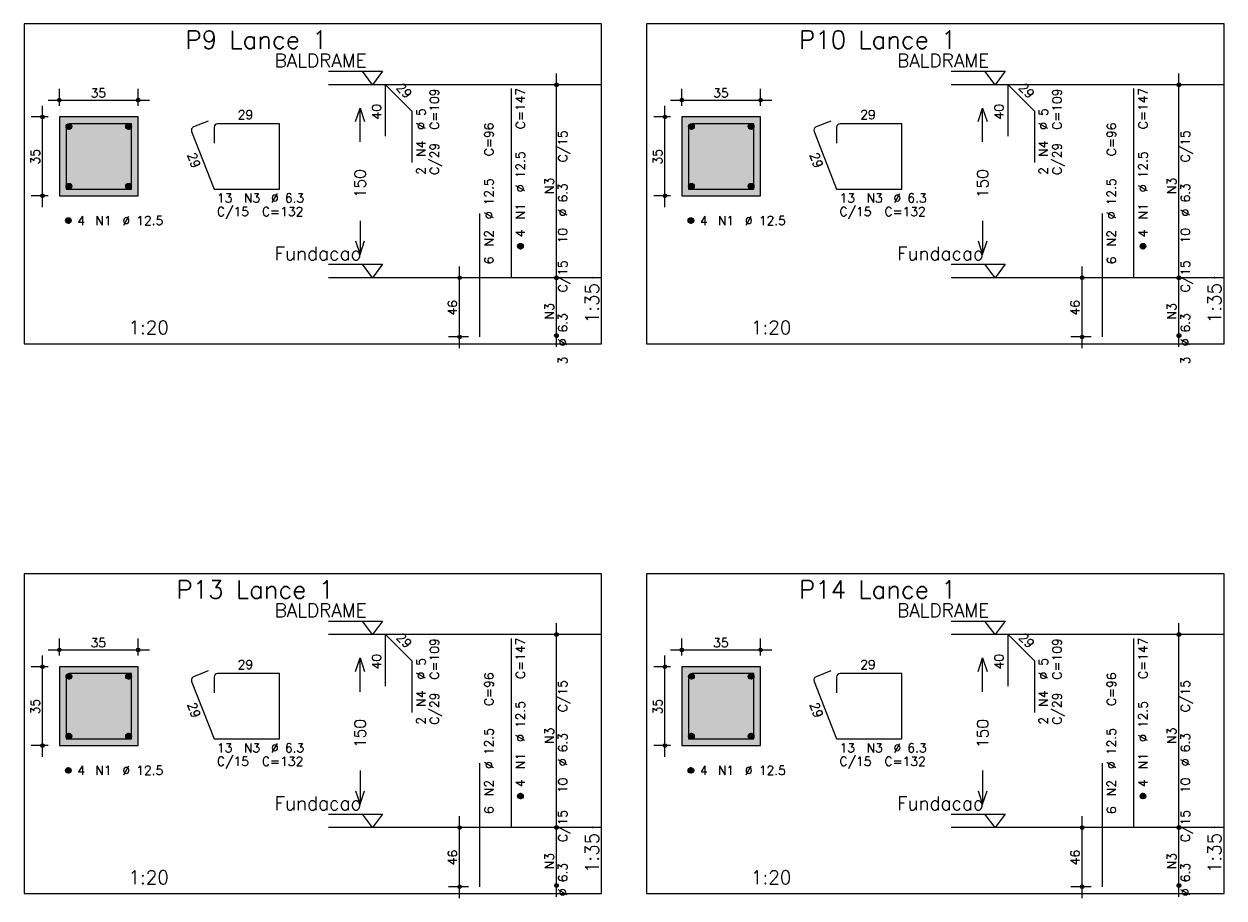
# Model space of a CAD drawing. Header units: feet. Extents: x 0 to 84.1, y 0 to 59.4.
# Tile 3 of 8: x 16.8 to 43.5, y 26.3 to 45.7. Entities that reach past the tile are written whole.
import ezdxf

# ---------------------------------------------------------------- set-up
doc = ezdxf.new("R2010")
doc.units = ezdxf.units.FT
doc.header["$MEASUREMENT"] = 0
doc.linetypes.add('ESTILO_TQS_0002', pattern=[0.4, 0.1, -0.3])
for name, color, linetype in [('1', 1, 'CONTINUOUS'), ('2', 2, 'CONTINUOUS'), ('3', 3, 'CONTINUOUS'), ('4', 4, 'CONTINUOUS'), ('6', 6, 'CONTINUOUS'), ('7', 7, 'CONTINUOUS'), ('8', 8, 'CONTINUOUS')]:
    doc.layers.add(name, color=color, linetype=linetype)
doc.styles.get("Standard").update_dxf_attribs({"font": 'ROMANS.SHX'})

msp = doc.modelspace()

# ---------------------------------------------------------------- linework, layer by layer
at = {"layer": '1', "linetype": 'Continuous'}
for points in [[(16.825, 38.589834), (29.65, 38.589834), (29.65, 45.689834), (16.825, 45.689834), (16.825, 38.589834)], [(30.65, 38.589834), (43.475, 38.589834), (43.475, 45.689834), (30.65, 45.689834), (30.65, 38.589834)], [(23.59, 44.639834), (24.79, 44.639834), (24.565, 44.339834), (24.34, 44.639834)], [(37.415, 44.639834), (38.615, 44.639834), (38.39, 44.339834), (38.165, 44.639834)], [(29.65, 44.339834), (23.59, 44.339834)], [(43.475, 44.339834), (37.415, 44.339834)], [(23.59, 40.35412), (24.79, 40.35412), (24.565, 40.05412), (24.34, 40.35412)], [(37.415, 40.35412), (38.615, 40.35412), (38.39, 40.05412), (38.165, 40.35412)], [(29.65, 40.05412), (23.59, 40.05412)], [(43.475, 40.05412), (37.415, 40.05412)], [(16.825, 26.379464), (29.65, 26.379464), (29.65, 33.479464), (16.825, 33.479464), (16.825, 26.379464)], [(30.65, 26.379464), (43.475, 26.379464), (43.475, 33.479464), (30.65, 33.479464), (30.65, 26.379464)], [(23.59, 32.429464), (24.79, 32.429464), (24.565, 32.129464), (24.34, 32.429464)], [(37.415, 32.429464), (38.615, 32.429464), (38.39, 32.129464), (38.165, 32.429464)], [(29.65, 32.129464), (23.59, 32.129464)], [(43.475, 32.129464), (37.415, 32.129464)], [(23.59, 28.14375), (24.79, 28.14375), (24.565, 27.84375), (24.34, 28.14375)], [(37.415, 28.14375), (38.615, 28.14375), (38.39, 27.84375), (38.165, 28.14375)], [(29.65, 27.84375), (23.59, 27.84375)], [(43.475, 27.84375), (37.415, 27.84375)]]:
    msp.add_lwpolyline(points, dxfattribs=at)
at = {"layer": '1', "linetype": 'ESTILO_TQS_0002'}
for points in [[(17.61, 41.874477), (19.36, 41.874477), (19.36, 43.624477), (17.61, 43.624477), (17.61, 41.874477)], [(31.435, 41.874477), (33.185, 41.874477), (33.185, 43.624477), (31.435, 43.624477), (31.435, 41.874477)], [(17.61, 29.664107), (19.36, 29.664107), (19.36, 31.414107), (17.61, 31.414107), (17.61, 29.664107)], [(31.435, 29.664107), (33.185, 29.664107), (33.185, 31.414107), (31.435, 31.414107), (31.435, 29.664107)]]:
    msp.add_lwpolyline(points, dxfattribs=at)
at = {"layer": '2', "linetype": 'Continuous'}
for p, q in [((28.65, 39.80412), (28.65, 44.589834)), ((42.475, 39.80412), (42.475, 44.589834)), ((17.61, 43.874477), (17.61, 44.249477)), ((19.36, 43.874477), (19.36, 44.249477)), ((28.65, 44.339834), (28.65, 44.339834)), ((31.435, 43.874477), (31.435, 44.249477)), ((33.185, 43.874477), (33.185, 44.249477)), ((42.475, 44.339834), (42.475, 44.339834)), ((17.36, 43.999477), (19.61, 43.999477)), ((31.185, 43.999477), (33.435, 43.999477)), ((17.235, 41.624477), (17.235, 43.874477)), ((31.06, 41.624477), (31.06, 43.874477)), ((17.36, 43.624477), (16.985, 43.624477)), ((17.61, 43.624477), (17.61, 43.624477)), ((17.61, 43.624477), (17.61, 43.624477)), ((19.36, 43.624477), (19.36, 43.624477)), ((31.185, 43.624477), (30.81, 43.624477)), ((31.435, 43.624477), (31.435, 43.624477)), ((31.435, 43.624477), (31.435, 43.624477)), ((33.185, 43.624477), (33.185, 43.624477)), ((17.36, 41.874477), (16.985, 41.874477)), ((17.61, 41.874477), (17.61, 41.874477)), ((31.185, 41.874477), (30.81, 41.874477)), ((31.435, 41.874477), (31.435, 41.874477)), ((26.5, 38.489834), (26.5, 40.30412)), ((28.65, 38.518406), (28.65, 40.30412)), ((40.325, 38.489834), (40.325, 40.30412)), ((42.475, 38.518406), (42.475, 40.30412)), ((26.7, 40.05412), (26.25, 40.05412)), ((26.95, 40.05412), (26.95, 40.05412)), ((28.65, 40.05412), (28.65, 40.05412)), ((28.65, 40.05412), (28.65, 40.05412)), ((40.525, 40.05412), (40.075, 40.05412)), ((40.775, 40.05412), (40.775, 40.05412)), ((42.475, 40.05412), (42.475, 40.05412)), ((42.475, 40.05412), (42.475, 40.05412)), ((26.7, 38.739834), (26.25, 38.739834)), ((26.95, 38.739834), (26.95, 38.739834)), ((28.65, 38.768406), (28.65, 38.768406)), ((40.525, 38.739834), (40.075, 38.739834)), ((40.775, 38.739834), (40.775, 38.739834)), ((42.475, 38.768406), (42.475, 38.768406)), ((28.65, 27.59375), (28.65, 32.379464)), ((42.475, 27.59375), (42.475, 32.379464)), ((17.61, 31.664107), (17.61, 32.039107)), ((19.36, 31.664107), (19.36, 32.039107)), ((28.65, 32.129464), (28.65, 32.129464)), ((31.435, 31.664107), (31.435, 32.039107)), ((33.185, 31.664107), (33.185, 32.039107)), ((42.475, 32.129464), (42.475, 32.129464)), ((17.36, 31.789107), (19.61, 31.789107)), ((31.185, 31.789107), (33.435, 31.789107)), ((17.235, 29.414107), (17.235, 31.664107)), ((31.06, 29.414107), (31.06, 31.664107)), ((17.36, 31.414107), (16.985, 31.414107)), ((17.61, 31.414107), (17.61, 31.414107)), ((17.61, 31.414107), (17.61, 31.414107)), ((19.36, 31.414107), (19.36, 31.414107)), ((31.185, 31.414107), (30.81, 31.414107)), ((31.435, 31.414107), (31.435, 31.414107)), ((31.435, 31.414107), (31.435, 31.414107)), ((33.185, 31.414107), (33.185, 31.414107)), ((17.36, 29.664107), (16.985, 29.664107)), ((17.61, 29.664107), (17.61, 29.664107)), ((31.185, 29.664107), (30.81, 29.664107)), ((31.435, 29.664107), (31.435, 29.664107)), ((26.5, 26.279464), (26.5, 28.09375)), ((28.65, 26.308036), (28.65, 28.09375)), ((40.325, 26.279464), (40.325, 28.09375)), ((42.475, 26.308036), (42.475, 28.09375)), ((26.7, 27.84375), (26.25, 27.84375)), ((26.95, 27.84375), (26.95, 27.84375)), ((28.65, 27.84375), (28.65, 27.84375)), ((28.65, 27.84375), (28.65, 27.84375)), ((40.525, 27.84375), (40.075, 27.84375)), ((40.775, 27.84375), (40.775, 27.84375)), ((42.475, 27.84375), (42.475, 27.84375)), ((42.475, 27.84375), (42.475, 27.84375)), ((26.7, 26.529464), (26.25, 26.529464)), ((26.95, 26.529464), (26.95, 26.529464)), ((28.65, 26.558036), (28.65, 26.558036)), ((40.525, 26.529464), (40.075, 26.529464)), ((40.775, 26.529464), (40.775, 26.529464)), ((42.475, 26.558036), (42.475, 26.558036))]:
    msp.add_line(p, q, dxfattribs=at)
for points in [[(24.19, 43.521977), (24.29, 43.821977), (24.39, 43.521977)], [(24.29, 43.071977), (24.29, 43.821977)], [(38.015, 43.521977), (38.115, 43.821977), (38.215, 43.521977)], [(38.115, 43.071977), (38.115, 43.821977)], [(17.61, 41.874477), (19.36, 41.874477), (19.36, 43.624477), (17.61, 43.624477), (17.61, 41.874477)], [(31.435, 41.874477), (33.185, 41.874477), (33.185, 43.624477), (31.435, 43.624477), (31.435, 41.874477)], [(24.29, 41.321977), (24.29, 40.571977)], [(38.115, 41.321977), (38.115, 40.571977)], [(24.19, 40.871977), (24.29, 40.571977), (24.39, 40.871977)], [(38.015, 40.871977), (38.115, 40.571977), (38.215, 40.871977)], [(24.19, 31.311607), (24.29, 31.611607), (24.39, 31.311607)], [(24.29, 30.861607), (24.29, 31.611607)], [(38.015, 31.311607), (38.115, 31.611607), (38.215, 31.311607)], [(38.115, 30.861607), (38.115, 31.611607)], [(17.61, 29.664107), (19.36, 29.664107), (19.36, 31.414107), (17.61, 31.414107), (17.61, 29.664107)], [(31.435, 29.664107), (33.185, 29.664107), (33.185, 31.414107), (31.435, 31.414107), (31.435, 29.664107)], [(24.29, 29.111607), (24.29, 28.361607)], [(38.115, 29.111607), (38.115, 28.361607)], [(24.19, 28.661607), (24.29, 28.361607), (24.39, 28.661607)], [(38.015, 28.661607), (38.115, 28.361607), (38.215, 28.661607)]]:
    msp.add_lwpolyline(points, dxfattribs=at)
for centre, radius in [((28.65, 44.339834), 0.041625), ((28.65, 44.339834), 0.02075), ((42.475, 44.339834), 0.041625), ((42.475, 44.339834), 0.02075), ((17.61, 43.999477), 0.04), ((17.61, 43.999477), 0.02), ((19.36, 43.999477), 0.04), ((19.36, 43.999477), 0.02), ((31.435, 43.999477), 0.04), ((31.435, 43.999477), 0.02), ((33.185, 43.999477), 0.04), ((33.185, 43.999477), 0.02), ((17.235, 43.624477), 0.04), ((17.235, 43.624477), 0.02), ((31.06, 43.624477), 0.04), ((31.06, 43.624477), 0.02), ((17.235, 41.874477), 0.04), ((17.235, 41.874477), 0.02), ((31.06, 41.874477), 0.04), ((31.06, 41.874477), 0.02), ((26.5, 40.05412), 0.04), ((26.5, 40.05412), 0.02), ((28.65, 40.05412), 0.041625), ((28.65, 40.05412), 0.041625), ((28.65, 40.05412), 0.02075), ((28.65, 40.05412), 0.02075), ((40.325, 40.05412), 0.04), ((40.325, 40.05412), 0.02), ((42.475, 40.05412), 0.041625), ((42.475, 40.05412), 0.041625), ((42.475, 40.05412), 0.02075), ((42.475, 40.05412), 0.02075), ((26.5, 38.739834), 0.04), ((26.5, 38.739834), 0.02), ((28.65, 38.768406), 0.041625), ((28.65, 38.768406), 0.02075), ((40.325, 38.739834), 0.04), ((40.325, 38.739834), 0.02), ((42.475, 38.768406), 0.041625), ((42.475, 38.768406), 0.02075), ((28.65, 32.129464), 0.041625), ((28.65, 32.129464), 0.02075), ((42.475, 32.129464), 0.041625), ((42.475, 32.129464), 0.02075), ((17.61, 31.789107), 0.04), ((17.61, 31.789107), 0.02), ((19.36, 31.789107), 0.04), ((19.36, 31.789107), 0.02), ((31.435, 31.789107), 0.04), ((31.435, 31.789107), 0.02), ((33.185, 31.789107), 0.04), ((33.185, 31.789107), 0.02), ((17.235, 31.414107), 0.04), ((31.06, 31.414107), 0.04), ((17.235, 31.414107), 0.02), ((31.06, 31.414107), 0.02), ((17.235, 29.664107), 0.04), ((17.235, 29.664107), 0.02), ((31.06, 29.664107), 0.04), ((31.06, 29.664107), 0.02), ((26.5, 27.84375), 0.04), ((26.5, 27.84375), 0.02), ((28.65, 27.84375), 0.041625), ((28.65, 27.84375), 0.041625), ((28.65, 27.84375), 0.02075), ((28.65, 27.84375), 0.02075), ((40.325, 27.84375), 0.04), ((40.325, 27.84375), 0.02), ((42.475, 27.84375), 0.041625), ((42.475, 27.84375), 0.041625), ((42.475, 27.84375), 0.02075), ((42.475, 27.84375), 0.02075), ((26.5, 26.529464), 0.04), ((26.5, 26.529464), 0.02), ((28.65, 26.558036), 0.041625), ((28.65, 26.558036), 0.02075), ((40.325, 26.529464), 0.04), ((40.325, 26.529464), 0.02), ((42.475, 26.558036), 0.041625), ((42.475, 26.558036), 0.02075)]:
    msp.add_circle(centre, radius, dxfattribs=at)
at = {"layer": '3', "linetype": 'Continuous'}
for p, q in [((17.760656, 43.403166), (17.83131, 43.47382)), ((17.760665, 43.420852), (17.813681, 43.473869)), ((17.764331, 43.389164), (17.845338, 43.47017)), ((17.770382, 43.377536), (17.856971, 43.464126)), ((17.778328, 43.367806), (17.866708, 43.456185)), ((17.788062, 43.359861), (17.874659, 43.446459)), ((19.085656, 43.403166), (19.15631, 43.47382)), ((19.085665, 43.420852), (19.138681, 43.473869)), ((19.089331, 43.389164), (19.170338, 43.47017)), ((19.095382, 43.377536), (19.181971, 43.464126)), ((19.103328, 43.367806), (19.191708, 43.456185)), ((19.113062, 43.359861), (19.199659, 43.446459)), ((31.585656, 43.403166), (31.65631, 43.47382)), ((31.585665, 43.420852), (31.638681, 43.473869)), ((31.589331, 43.389164), (31.670338, 43.47017)), ((31.595382, 43.377536), (31.681971, 43.464126)), ((31.603328, 43.367806), (31.691708, 43.456185)), ((31.613062, 43.359861), (31.699659, 43.446459)), ((32.910656, 43.403166), (32.98131, 43.47382)), ((32.910665, 43.420852), (32.963681, 43.473869)), ((32.914331, 43.389164), (32.995338, 43.47017)), ((32.920382, 43.377536), (33.006971, 43.464126)), ((32.928328, 43.367806), (33.016708, 43.456185)), ((32.938062, 43.359861), (33.024659, 43.446459)), ((17.799698, 43.35382), (17.880658, 43.43478)), ((17.813673, 43.350117), (17.884393, 43.420837)), ((17.831378, 43.350144), (17.884397, 43.403164)), ((19.124698, 43.35382), (19.205658, 43.43478)), ((19.138673, 43.350117), (19.209393, 43.420837)), ((19.156378, 43.350144), (19.209397, 43.403164)), ((31.624698, 43.35382), (31.705658, 43.43478)), ((31.638673, 43.350117), (31.709393, 43.420837)), ((31.656378, 43.350144), (31.709397, 43.403164)), ((32.949698, 43.35382), (33.030658, 43.43478)), ((32.963673, 43.350117), (33.034393, 43.420837)), ((32.981378, 43.350144), (33.034397, 43.403164)), ((17.760656, 42.078166), (17.83131, 42.14882)), ((17.760665, 42.095852), (17.813681, 42.148869)), ((17.764331, 42.064164), (17.845338, 42.14517)), ((17.770382, 42.052536), (17.856971, 42.139126)), ((17.778328, 42.042806), (17.866708, 42.131185)), ((17.788062, 42.034861), (17.874659, 42.121459)), ((17.799698, 42.02882), (17.880658, 42.10978)), ((19.085656, 42.078166), (19.15631, 42.14882)), ((19.085665, 42.095852), (19.138681, 42.148869)), ((19.089331, 42.064164), (19.170338, 42.14517)), ((19.095382, 42.052536), (19.181971, 42.139126)), ((19.103328, 42.042806), (19.191708, 42.131185)), ((19.113062, 42.034861), (19.199659, 42.121459)), ((19.124698, 42.02882), (19.205658, 42.10978)), ((31.585656, 42.078166), (31.65631, 42.14882)), ((31.585665, 42.095852), (31.638681, 42.148869)), ((31.589331, 42.064164), (31.670338, 42.14517)), ((31.595382, 42.052536), (31.681971, 42.139126)), ((31.603328, 42.042806), (31.691708, 42.131185)), ((31.613062, 42.034861), (31.699659, 42.121459)), ((31.624698, 42.02882), (31.705658, 42.10978)), ((32.910656, 42.078166), (32.98131, 42.14882)), ((32.910665, 42.095852), (32.963681, 42.148869)), ((32.914331, 42.064164), (32.995338, 42.14517)), ((32.920382, 42.052536), (33.006971, 42.139126)), ((32.928328, 42.042806), (33.016708, 42.131185)), ((32.938062, 42.034861), (33.024659, 42.121459)), ((32.949698, 42.02882), (33.030658, 42.10978)), ((17.813673, 42.025117), (17.884393, 42.095837)), ((17.831378, 42.025144), (17.884397, 42.078164)), ((19.138673, 42.025117), (19.209393, 42.095837)), ((19.156378, 42.025144), (19.209397, 42.078164)), ((31.638673, 42.025117), (31.709393, 42.095837)), ((31.656378, 42.025144), (31.709397, 42.078164)), ((32.963673, 42.025117), (33.034393, 42.095837)), ((32.981378, 42.025144), (33.034397, 42.078164)), ((17.748156, 41.315666), (17.81881, 41.38632)), ((17.748165, 41.333352), (17.801181, 41.386369)), ((17.751831, 41.301664), (17.832838, 41.38267)), ((17.757882, 41.290036), (17.844471, 41.376626)), ((17.765828, 41.280306), (17.854208, 41.368685)), ((17.775562, 41.272361), (17.862159, 41.358959)), ((17.787198, 41.26632), (17.868158, 41.34728)), ((17.801173, 41.262617), (17.871893, 41.333337)), ((17.818878, 41.262644), (17.871897, 41.315664)), ((31.573156, 41.315666), (31.64381, 41.38632)), ((31.573165, 41.333352), (31.626181, 41.386369)), ((31.576831, 41.301664), (31.657838, 41.38267)), ((31.582882, 41.290036), (31.669471, 41.376626)), ((31.590828, 41.280306), (31.679208, 41.368685)), ((31.600562, 41.272361), (31.687159, 41.358959)), ((31.612198, 41.26632), (31.693158, 41.34728)), ((31.626173, 41.262617), (31.696893, 41.333337)), ((31.643878, 41.262644), (31.696897, 41.315664)), ((27.788156, 40.745309), (27.85881, 40.815963)), ((27.788165, 40.762995), (27.841181, 40.816012)), ((27.791831, 40.731307), (27.872838, 40.812313)), ((27.797882, 40.719679), (27.884471, 40.806269)), ((27.805828, 40.709948), (27.894208, 40.798328)), ((27.815562, 40.702004), (27.902159, 40.788602)), ((27.827198, 40.695963), (27.908158, 40.776923)), ((41.613156, 40.745309), (41.68381, 40.815963)), ((41.613165, 40.762995), (41.666181, 40.816012)), ((41.616831, 40.731307), (41.697838, 40.812313)), ((41.622882, 40.719679), (41.709471, 40.806269)), ((41.630828, 40.709948), (41.719208, 40.798328)), ((41.640562, 40.702004), (41.727159, 40.788602)), ((41.652198, 40.695963), (41.733158, 40.776923)), ((27.841173, 40.69226), (27.911893, 40.76298)), ((27.858878, 40.692287), (27.911897, 40.745307)), ((41.666173, 40.69226), (41.736893, 40.76298)), ((41.683878, 40.692287), (41.736897, 40.745307)), ((17.760656, 31.192796), (17.83131, 31.26345)), ((17.760665, 31.210482), (17.813681, 31.263499)), ((17.764331, 31.178794), (17.845338, 31.2598)), ((17.770382, 31.167166), (17.856971, 31.253756)), ((17.778328, 31.157436), (17.866708, 31.245815)), ((17.788062, 31.149491), (17.874659, 31.236089)), ((17.799698, 31.14345), (17.880658, 31.22441)), ((17.813673, 31.139747), (17.884393, 31.210467)), ((17.831378, 31.139774), (17.884397, 31.192794)), ((19.085656, 31.192796), (19.15631, 31.26345)), ((19.085665, 31.210482), (19.138681, 31.263499)), ((19.089331, 31.178794), (19.170338, 31.2598)), ((19.095382, 31.167166), (19.181971, 31.253756)), ((19.103328, 31.157436), (19.191708, 31.245815)), ((19.113062, 31.149491), (19.199659, 31.236089)), ((19.124698, 31.14345), (19.205658, 31.22441)), ((19.138673, 31.139747), (19.209393, 31.210467)), ((19.156378, 31.139774), (19.209397, 31.192794)), ((31.585656, 31.192796), (31.65631, 31.26345)), ((31.585665, 31.210482), (31.638681, 31.263499)), ((31.589331, 31.178794), (31.670338, 31.2598)), ((31.595382, 31.167166), (31.681971, 31.253756)), ((31.603328, 31.157436), (31.691708, 31.245815)), ((31.613062, 31.149491), (31.699659, 31.236089)), ((31.624698, 31.14345), (31.705658, 31.22441)), ((31.638673, 31.139747), (31.709393, 31.210467)), ((31.656378, 31.139774), (31.709397, 31.192794)), ((32.910656, 31.192796), (32.98131, 31.26345)), ((32.910665, 31.210482), (32.963681, 31.263499)), ((32.914331, 31.178794), (32.995338, 31.2598)), ((32.920382, 31.167166), (33.006971, 31.253756)), ((32.928328, 31.157436), (33.016708, 31.245815)), ((32.938062, 31.149491), (33.024659, 31.236089)), ((32.949698, 31.14345), (33.030658, 31.22441)), ((32.963673, 31.139747), (33.034393, 31.210467)), ((32.981378, 31.139774), (33.034397, 31.192794)), ((17.760656, 29.867796), (17.83131, 29.93845)), ((17.760665, 29.885482), (17.813681, 29.938499)), ((17.764331, 29.853794), (17.845338, 29.9348)), ((17.770382, 29.842166), (17.856971, 29.928756)), ((17.778328, 29.832436), (17.866708, 29.920815)), ((17.788062, 29.824491), (17.874659, 29.911089)), ((17.799698, 29.81845), (17.880658, 29.89941)), ((17.813673, 29.814747), (17.884393, 29.885467)), ((17.831378, 29.814774), (17.884397, 29.867794)), ((19.085656, 29.867796), (19.15631, 29.93845)), ((19.085665, 29.885482), (19.138681, 29.938499)), ((19.089331, 29.853794), (19.170338, 29.9348)), ((19.095382, 29.842166), (19.181971, 29.928756)), ((19.103328, 29.832436), (19.191708, 29.920815)), ((19.113062, 29.824491), (19.199659, 29.911089)), ((19.124698, 29.81845), (19.205658, 29.89941)), ((19.138673, 29.814747), (19.209393, 29.885467)), ((19.156378, 29.814774), (19.209397, 29.867794)), ((31.585656, 29.867796), (31.65631, 29.93845)), ((31.585665, 29.885482), (31.638681, 29.938499)), ((31.589331, 29.853794), (31.670338, 29.9348)), ((31.595382, 29.842166), (31.681971, 29.928756)), ((31.603328, 29.832436), (31.691708, 29.920815)), ((31.613062, 29.824491), (31.699659, 29.911089)), ((31.624698, 29.81845), (31.705658, 29.89941)), ((31.638673, 29.814747), (31.709393, 29.885467)), ((31.656378, 29.814774), (31.709397, 29.867794)), ((32.910656, 29.867796), (32.98131, 29.93845)), ((32.910665, 29.885482), (32.963681, 29.938499)), ((32.914331, 29.853794), (32.995338, 29.9348)), ((32.920382, 29.842166), (33.006971, 29.928756)), ((32.928328, 29.832436), (33.016708, 29.920815)), ((32.938062, 29.824491), (33.024659, 29.911089)), ((32.949698, 29.81845), (33.030658, 29.89941)), ((32.963673, 29.814747), (33.034393, 29.885467)), ((32.981378, 29.814774), (33.034397, 29.867794)), ((17.748156, 29.105296), (17.81881, 29.17595)), ((17.748165, 29.122982), (17.801181, 29.175999)), ((17.751831, 29.091294), (17.832838, 29.1723)), ((17.757882, 29.079666), (17.844471, 29.166256)), ((17.765828, 29.069936), (17.854208, 29.158315)), ((17.775562, 29.061991), (17.862159, 29.148589)), ((17.787198, 29.05595), (17.868158, 29.13691)), ((17.801173, 29.052247), (17.871893, 29.122967)), ((17.818878, 29.052274), (17.871897, 29.105294)), ((31.573156, 29.105296), (31.64381, 29.17595)), ((31.573165, 29.122982), (31.626181, 29.175999)), ((31.576831, 29.091294), (31.657838, 29.1723)), ((31.582882, 29.079666), (31.669471, 29.166256)), ((31.590828, 29.069936), (31.679208, 29.158315)), ((31.600562, 29.061991), (31.687159, 29.148589)), ((31.612198, 29.05595), (31.693158, 29.13691)), ((31.626173, 29.052247), (31.696893, 29.122967)), ((31.643878, 29.052274), (31.696897, 29.105294)), ((27.788156, 28.534939), (27.85881, 28.605593)), ((27.788165, 28.552625), (27.841181, 28.605642)), ((27.791831, 28.520937), (27.872838, 28.601943)), ((27.797882, 28.509309), (27.884471, 28.595899)), ((27.805828, 28.499578), (27.894208, 28.587958)), ((27.815562, 28.491634), (27.902159, 28.578232)), ((27.827198, 28.485593), (27.908158, 28.566553)), ((27.841173, 28.48189), (27.911893, 28.55261)), ((27.858878, 28.481917), (27.911897, 28.534937)), ((41.613156, 28.534939), (41.68381, 28.605593)), ((41.613165, 28.552625), (41.666181, 28.605642)), ((41.616831, 28.520937), (41.697838, 28.601943)), ((41.622882, 28.509309), (41.709471, 28.595899)), ((41.630828, 28.499578), (41.719208, 28.587958)), ((41.640562, 28.491634), (41.727159, 28.578232)), ((41.652198, 28.485593), (41.733158, 28.566553)), ((41.666173, 28.48189), (41.736893, 28.55261)), ((41.683878, 28.481917), (41.736897, 28.534937))]:
    msp.add_line(p, q, dxfattribs=at)
for centre in [(17.8225, 43.411977), (19.1475, 43.411977), (31.6475, 43.411977), (32.9725, 43.411977), (17.8225, 42.086977), (19.1475, 42.086977), (31.6475, 42.086977), (32.9725, 42.086977), (17.81, 41.324477), (31.635, 41.324477), (27.85, 40.75412), (41.675, 40.75412), (17.8225, 31.201607), (19.1475, 31.201607), (31.6475, 31.201607), (32.9725, 31.201607), (17.8225, 29.876607), (19.1475, 29.876607), (31.6475, 29.876607), (32.9725, 29.876607), (17.81, 29.114107), (31.635, 29.114107), (27.85, 28.54375), (41.675, 28.54375)]:
    msp.add_circle(centre, 0.0625, dxfattribs=at)
at = {"layer": '4', "linetype": 'Continuous'}
for p, q in [((18.1885, 43.474727), (17.8385, 43.474727)), ((19.21025, 43.474727), (17.8385, 43.474727)), ((19.21025, 42.024227), (19.21025, 43.474727)), ((32.0135, 43.474727), (31.6635, 43.474727)), ((33.03525, 43.474727), (31.6635, 43.474727)), ((33.03525, 42.024227), (33.03525, 43.474727)), ((17.75975, 43.395977), (17.75975, 42.024227)), ((17.75975, 43.395977), (17.75975, 43.045977)), ((31.58475, 43.395977), (31.58475, 42.024227)), ((31.58475, 43.395977), (31.58475, 43.045977)), ((17.75975, 42.024227), (19.21025, 42.024227)), ((31.58475, 42.024227), (33.03525, 42.024227)), ((17.75975, 31.185607), (17.75975, 29.813857)), ((17.75975, 31.185607), (17.75975, 30.835607)), ((18.1885, 31.264357), (17.8385, 31.264357)), ((19.21025, 31.264357), (17.8385, 31.264357)), ((19.21025, 29.813857), (19.21025, 31.264357)), ((31.58475, 31.185607), (31.58475, 29.813857)), ((31.58475, 31.185607), (31.58475, 30.835607)), ((32.0135, 31.264357), (31.6635, 31.264357)), ((33.03525, 31.264357), (31.6635, 31.264357)), ((33.03525, 29.813857), (33.03525, 31.264357)), ((17.75975, 29.813857), (19.21025, 29.813857)), ((31.58475, 29.813857), (33.03525, 29.813857))]:
    msp.add_line(p, q, dxfattribs=at)
for centre in [(17.8385, 43.395977), (17.8385, 43.395977), (31.6635, 43.395977), (31.6635, 43.395977), (17.8385, 31.185607), (17.8385, 31.185607), (31.6635, 31.185607), (31.6635, 31.185607)]:
    msp.add_arc(centre, 0.07875, 90, 180, dxfattribs=at)
at = {"layer": '6', "linetype": 'Continuous'}
for p, q in [((24.854117, 43.196977), (24.854117, 44.339834)), ((24.854117, 44.339834), (25.440006, 43.753946)), ((27.65, 40.05412), (27.65, 44.25412)), ((38.679117, 43.196977), (38.679117, 44.339834)), ((38.679117, 44.339834), (39.265006, 43.753946)), ((41.475, 40.05412), (41.475, 44.25412)), ((25.440006, 43.753946), (25.440006, 42.611089)), ((39.265006, 43.753946), (39.265006, 42.611089)), ((20.9178, 43.531217), (20.591878, 43.403643)), ((22.49775, 43.474727), (21.126, 43.474727)), ((22.49775, 42.024227), (22.49775, 43.474727)), ((34.7428, 43.531217), (34.416878, 43.403643)), ((36.32275, 43.474727), (34.951, 43.474727)), ((36.32275, 42.024227), (36.32275, 43.474727)), ((20.54725, 43.301607), (21.04725, 42.024227)), ((21.04725, 43.395977), (21.04725, 43.045977)), ((34.37225, 43.301607), (34.87225, 42.024227)), ((34.87225, 43.395977), (34.87225, 43.045977)), ((21.04725, 42.024227), (22.49775, 42.024227)), ((34.87225, 42.024227), (36.32275, 42.024227)), ((26.95, 38.739834), (26.95, 41.482691)), ((40.775, 38.739834), (40.775, 41.482691)), ((24.854117, 30.986607), (24.854117, 32.129464)), ((24.854117, 32.129464), (25.440006, 31.543576)), ((27.65, 27.84375), (27.65, 32.04375)), ((38.679117, 30.986607), (38.679117, 32.129464)), ((38.679117, 32.129464), (39.265006, 31.543576)), ((41.475, 27.84375), (41.475, 32.04375)), ((25.440006, 31.543576), (25.440006, 30.400719)), ((39.265006, 31.543576), (39.265006, 30.400719)), ((20.9178, 31.320847), (20.591878, 31.193273)), ((21.04725, 31.185607), (21.04725, 30.835607)), ((22.49775, 31.264357), (21.126, 31.264357)), ((22.49775, 29.813857), (22.49775, 31.264357)), ((34.7428, 31.320847), (34.416878, 31.193273)), ((34.87225, 31.185607), (34.87225, 30.835607)), ((36.32275, 31.264357), (34.951, 31.264357)), ((36.32275, 29.813857), (36.32275, 31.264357)), ((20.54725, 31.091237), (21.04725, 29.813857)), ((34.37225, 31.091237), (34.87225, 29.813857)), ((21.04725, 29.813857), (22.49775, 29.813857)), ((34.87225, 29.813857), (36.32275, 29.813857)), ((26.95, 26.529464), (26.95, 29.272321)), ((40.775, 26.529464), (40.775, 29.272321))]:
    msp.add_line(p, q, dxfattribs=at)
for centre, start, end in [((21.126, 43.395977), 90, 180), ((34.951, 43.395977), 90, 180), ((20.620582, 43.330311), 111.376686, 201.376686), ((34.445582, 43.330311), 111.376686, 201.376686), ((20.620582, 31.119941), 111.376686, 201.376686), ((21.126, 31.185607), 90, 180), ((34.445582, 31.119941), 111.376686, 201.376686), ((34.951, 31.185607), 90, 180)]:
    msp.add_arc(centre, 0.07875, start, end, dxfattribs=at)
at = {"layer": '8', "linetype": 'Continuous'}
for points in [[(17.61, 41.874477), (19.36, 41.874477), (19.36, 43.624477)], [(17.61, 41.874477), (19.36, 43.624477), (17.61, 43.624477)], [(17.61, 41.874477), (17.61, 43.624477), (17.61, 41.874477)], [(31.435, 41.874477), (33.185, 41.874477), (33.185, 43.624477)], [(31.435, 41.874477), (33.185, 43.624477), (31.435, 43.624477)], [(31.435, 41.874477), (31.435, 43.624477), (31.435, 41.874477)], [(17.61, 29.664107), (19.36, 29.664107), (19.36, 31.414107)], [(17.61, 29.664107), (19.36, 31.414107), (17.61, 31.414107)], [(17.61, 29.664107), (17.61, 31.414107), (17.61, 29.664107)], [(31.435, 29.664107), (33.185, 29.664107), (33.185, 31.414107)], [(31.435, 29.664107), (33.185, 31.414107), (31.435, 31.414107)], [(31.435, 29.664107), (31.435, 31.414107), (31.435, 29.664107)]]:
    msp.add_solid(points, dxfattribs=at)

# ---------------------------------------------------------------- texts
at = {"layer": '1', "linetype": 'Continuous'}
for s, p in [('BALDRAME', (22.39, 44.729834)), ('BALDRAME', (36.215, 44.729834)), ('Fundacao', (22.39, 40.44412)), ('Fundacao', (36.215, 40.44412)), ('BALDRAME', (22.39, 32.519464)), ('BALDRAME', (36.215, 32.519464)), ('Fundacao', (22.39, 28.23375)), ('Fundacao', (36.215, 28.23375))]:
    msp.add_text(s, height=0.3, dxfattribs=at).set_placement(p)
at = {"layer": '2', "linetype": 'Continuous'}
for s, height, p in [('35', 0.2, (18.305, 44.059477)), ('1', 0.01, (29.44, 44.339834)), ('35', 0.2, (32.13, 44.059477)), ('1', 0.01, (43.265, 44.339834)), ('29', 0.2, (21.5725, 43.574727)), ('29', 0.2, (35.3975, 43.574727)), ('13', 0.2, (21.11, 41.724477)), ('N3', 0.2, (21.71, 41.724477)), ('%%c 6.3', 0.2, (22.31, 41.724477)), ('13', 0.2, (34.935, 41.724477)), ('N3', 0.2, (35.535, 41.724477)), ('%%c 6.3', 0.2, (36.135, 41.724477)), ('C/15', 0.2, (21.11, 41.424477)), ('C=132', 0.2, (22.11, 41.424477)), ('C/15', 0.2, (34.935, 41.424477)), ('C=132', 0.2, (35.935, 41.424477)), ('4', 0.2, (18.01, 41.224477)), ('N1', 0.2, (18.41, 41.224477)), ('%%c 12.5', 0.2, (19.01, 41.224477)), ('4', 0.2, (31.835, 41.224477)), ('N1', 0.2, (32.235, 41.224477)), ('%%c 12.5', 0.2, (32.835, 41.224477)), ('0', 0.01, (29.44, 40.05412)), ('0', 0.01, (43.265, 40.05412)), ('1:20', 0.3, (19.1425, 38.799834)), ('1:20', 0.3, (32.9675, 38.799834)), ('35', 0.2, (18.305, 31.849107)), ('1', 0.01, (29.44, 32.129464)), ('35', 0.2, (32.13, 31.849107)), ('1', 0.01, (43.265, 32.129464)), ('29', 0.2, (21.5725, 31.364357)), ('29', 0.2, (35.3975, 31.364357)), ('13', 0.2, (21.11, 29.514107)), ('N3', 0.2, (21.71, 29.514107)), ('%%c 6.3', 0.2, (22.31, 29.514107)), ('13', 0.2, (34.935, 29.514107)), ('N3', 0.2, (35.535, 29.514107)), ('%%c 6.3', 0.2, (36.135, 29.514107)), ('C/15', 0.2, (21.11, 29.214107)), ('C=132', 0.2, (22.11, 29.214107)), ('C/15', 0.2, (34.935, 29.214107)), ('C=132', 0.2, (35.935, 29.214107)), ('4', 0.2, (18.01, 29.014107)), ('N1', 0.2, (18.41, 29.014107)), ('%%c 12.5', 0.2, (19.01, 29.014107)), ('4', 0.2, (31.835, 29.014107)), ('N1', 0.2, (32.235, 29.014107)), ('%%c 12.5', 0.2, (32.835, 29.014107)), ('0', 0.01, (29.44, 27.84375)), ('0', 0.01, (43.265, 27.84375)), ('1:20', 0.3, (19.1425, 26.589464)), ('1:20', 0.3, (32.9675, 26.589464))]:
    msp.add_text(s, height=height, dxfattribs=at).set_placement(p)
for s, height, rotation, p in [('29', 0.2, 315, (25.076351, 44.259022)), ('29', 0.2, 315, (38.901351, 44.259022)), ('C=109', 0.2, 90, (26.04, 43.339834)), ('C=147', 0.2, 90, (27.95, 43.35412)), ('C=109', 0.2, 90, (39.865, 43.339834)), ('C=147', 0.2, 90, (41.775, 43.35412)), ('40', 0.2, 90, (24.754117, 43.568406)), ('%%c 5', 0.2, 90, (25.74, 43.339834)), ('40', 0.2, 90, (38.579117, 43.568406)), ('%%c 5', 0.2, 90, (39.565, 43.339834)), ('C=96', 0.2, 90, (27.25, 42.75412)), ('C/15', 0.2, 90, (28.89, 42.616977)), ('C=96', 0.2, 90, (41.075, 42.75412)), ('C/15', 0.2, 90, (42.715, 42.616977)), ('N4', 0.2, 90, (25.74, 42.739834)), ('C/29', 0.2, 90, (26.04, 42.339834)), ('N4', 0.2, 90, (39.565, 42.739834)), ('C/29', 0.2, 90, (39.865, 42.339834)), ('35', 0.2, 90, (17.175, 42.569477)), ('29', 0.2, 290.164016, (20.446695, 42.789356)), ('%%c 12.5', 0.2, 90, (27.95, 41.95412)), ('35', 0.2, 90, (31, 42.569477)), ('29', 0.2, 290.164016, (34.271695, 42.789356)), ('%%c 12.5', 0.2, 90, (41.775, 41.95412)), ('2', 0.2, 90, (25.74, 42.339834)), ('2', 0.2, 90, (39.565, 42.339834)), ('150', 0.25, 90, (24.415, 41.821977)), ('%%c 12.5', 0.2, 90, (27.25, 41.35412)), ('N3', 0.2, 90, (28.59, 41.916977)), ('150', 0.25, 90, (38.24, 41.821977)), ('%%c 12.5', 0.2, 90, (41.075, 41.35412)), ('N3', 0.2, 90, (42.415, 41.916977)), ('%%c 6.3', 0.2, 90, (28.89, 41.416977)), ('%%c 6.3', 0.2, 90, (42.715, 41.416977)), ('N1', 0.2, 90, (27.95, 41.35412)), ('N1', 0.2, 90, (41.775, 41.35412)), ('N2', 0.2, 90, (27.25, 40.75412)), ('4', 0.2, 90, (27.95, 40.95412)), ('10', 0.2, 90, (28.89, 40.816977)), ('N2', 0.2, 90, (41.075, 40.75412)), ('4', 0.2, 90, (41.775, 40.95412)), ('10', 0.2, 90, (42.715, 40.816977)), ('6', 0.2, 90, (27.25, 40.35412)), ('C/15', 0.2, 90, (28.89, 39.731263)), ('6', 0.2, 90, (41.075, 40.35412)), ('C/15', 0.2, 90, (42.715, 39.731263)), ('1:35', 0.3, 90, (29.59, 39.039834)), ('1:35', 0.3, 90, (43.415, 39.039834)), ('46', 0.2, 90, (26.44, 39.216977)), ('N3', 0.2, 90, (28.59, 39.131263)), ('46', 0.2, 90, (40.265, 39.216977)), ('N3', 0.2, 90, (42.415, 39.131263)), ('%%c 6.3', 0.2, 90, (28.89, 38.531263)), ('%%c 6.3', 0.2, 90, (42.715, 38.531263)), ('3', 0.2, 90, (28.89, 38.131263)), ('3', 0.2, 90, (42.715, 38.131263)), ('29', 0.2, 315, (25.076351, 32.048652)), ('29', 0.2, 315, (38.901351, 32.048652)), ('C=109', 0.2, 90, (26.04, 31.129464)), ('C=147', 0.2, 90, (27.95, 31.14375)), ('C=109', 0.2, 90, (39.865, 31.129464)), ('C=147', 0.2, 90, (41.775, 31.14375)), ('40', 0.2, 90, (24.754117, 31.358036)), ('%%c 5', 0.2, 90, (25.74, 31.129464)), ('40', 0.2, 90, (38.579117, 31.358036)), ('%%c 5', 0.2, 90, (39.565, 31.129464)), ('C=96', 0.2, 90, (27.25, 30.54375)), ('C/15', 0.2, 90, (28.89, 30.406607)), ('C=96', 0.2, 90, (41.075, 30.54375)), ('C/15', 0.2, 90, (42.715, 30.406607)), ('35', 0.2, 90, (17.175, 30.359107)), ('N4', 0.2, 90, (25.74, 30.529464)), ('C/29', 0.2, 90, (26.04, 30.129464)), ('35', 0.2, 90, (31, 30.359107)), ('N4', 0.2, 90, (39.565, 30.529464)), ('C/29', 0.2, 90, (39.865, 30.129464)), ('29', 0.2, 290.164016, (20.446695, 30.578986)), ('%%c 12.5', 0.2, 90, (27.95, 29.74375)), ('29', 0.2, 290.164016, (34.271695, 30.578986)), ('%%c 12.5', 0.2, 90, (41.775, 29.74375)), ('150', 0.25, 90, (24.415, 29.611607)), ('2', 0.2, 90, (25.74, 30.129464)), ('150', 0.25, 90, (38.24, 29.611607)), ('2', 0.2, 90, (39.565, 30.129464)), ('%%c 12.5', 0.2, 90, (27.25, 29.14375)), ('N3', 0.2, 90, (28.59, 29.706607)), ('%%c 12.5', 0.2, 90, (41.075, 29.14375)), ('N3', 0.2, 90, (42.415, 29.706607)), ('%%c 6.3', 0.2, 90, (28.89, 29.206607)), ('%%c 6.3', 0.2, 90, (42.715, 29.206607)), ('N1', 0.2, 90, (27.95, 29.14375)), ('N1', 0.2, 90, (41.775, 29.14375)), ('N2', 0.2, 90, (27.25, 28.54375)), ('4', 0.2, 90, (27.95, 28.74375)), ('10', 0.2, 90, (28.89, 28.606607)), ('N2', 0.2, 90, (41.075, 28.54375)), ('4', 0.2, 90, (41.775, 28.74375)), ('10', 0.2, 90, (42.715, 28.606607)), ('6', 0.2, 90, (27.25, 28.14375)), ('6', 0.2, 90, (41.075, 28.14375)), ('C/15', 0.2, 90, (28.89, 27.520893)), ('C/15', 0.2, 90, (42.715, 27.520893)), ('1:35', 0.3, 90, (29.59, 26.829464)), ('1:35', 0.3, 90, (43.415, 26.829464)), ('46', 0.2, 90, (26.44, 27.006607)), ('N3', 0.2, 90, (28.59, 26.920893)), ('46', 0.2, 90, (40.265, 27.006607)), ('N3', 0.2, 90, (42.415, 26.920893)), ('%%c 6.3', 0.2, 90, (28.89, 26.320893)), ('%%c 6.3', 0.2, 90, (42.715, 26.320893))]:
    msp.add_text(s, height=height, rotation=rotation, dxfattribs=at).set_placement(p)
at = {"layer": '7', "linetype": 'Continuous'}
for s, p in [('P9 Lance 1', (20.4125, 45.139834)), ('P10 Lance 1', (34.0375, 45.139834)), ('P13 Lance 1', (20.2125, 32.929464)), ('P14 Lance 1', (34.0375, 32.929464))]:
    msp.add_text(s, height=0.4, dxfattribs=at).set_placement(p)

doc.saveas('drawing.dxf')
